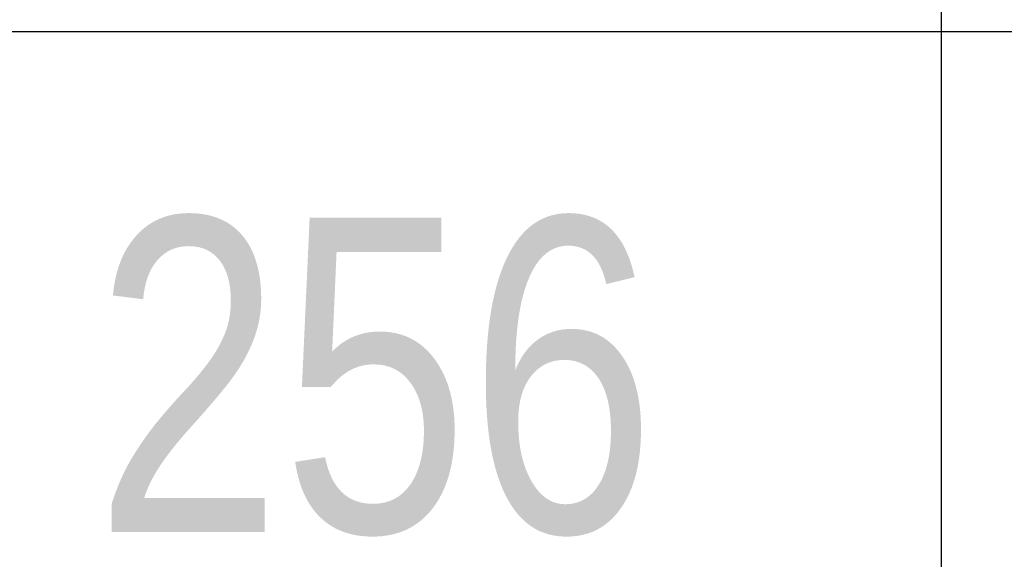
# Model space of a CAD drawing. Header units: inches. Extents: x -1 to 3961, y -1 to 2730.
# Tile 14 of 159: x 164 to 239, y 731 to 772. Entities that reach past the tile are written whole.
import ezdxf

# ---------------------------------------------------------------- set-up
doc = ezdxf.new("R2010")
doc.units = ezdxf.units.IN
doc.header["$LTSCALE"] = 20
doc.header["$MEASUREMENT"] = 0
doc.styles.add('ROMANS', font='ROMANS', dxfattribs={"width": 0.8})

# ---------------------------------------------------------------- blocks, each defined once
blk = doc.blocks.new('*T85')
at = {"color": 0, "linetype": 'ByBlock', "lineweight": -2, "transparency": 16777216}
for p, q in [((0, 0), (1174.768, 0)), ((0, 0), (0, -2013.182)), ((94.241, 0), (94.241, -2013.182)), ((179.741, 0), (179.741, -2013.182)), ((265.241, 0), (265.241, -2013.182)), ((350.741, 0), (350.741, -2013.182)), ((437.202, 0), (437.202, -2013.182)), ((521.741, 0), (521.741, -2013.182)), ((632.274, 0), (632.274, -2013.182)), ((716.813, 0), (716.813, -2013.182)), ((801.351, 0), (801.351, -2013.182)), ((885.89, 0), (885.89, -2013.182)), ((994.726, 0), (994.726, -2013.182)), ((1174.768, 0), (1174.768, -2013.182)), ((0, -80), (1174.768, -80)), ((0, -132.182), (1174.768, -132.182)), ((0, -184.568), (1174.768, -184.568)), ((0, -236.818), (1174.768, -236.818)), ((0, -289.068), (1174.768, -289.068)), ((0, -341.318), (1174.768, -341.318)), ((0, -393.5), (1174.768, -393.5)), ((0, -445.75), (1174.768, -445.75)), ((0, -498), (1174.768, -498)), ((0, -550.25), (1174.768, -550.25)), ((0, -602.5), (1174.768, -602.5)), ((0, -654.75), (1174.768, -654.75)), ((0, -706.932), (1174.768, -706.932)), ((0, -759.182), (1174.768, -759.182)), ((0, -811.432), (1174.768, -811.432)), ((0, -863.682), (1174.768, -863.682)), ((0, -915.932), (1174.768, -915.932)), ((0, -968.182), (1174.768, -968.182)), ((0, -1020.432), (1174.768, -1020.432)), ((0, -1072.682), (1174.768, -1072.682)), ((0, -1124.932), (1174.768, -1124.932)), ((0, -1177.182), (1174.768, -1177.182)), ((0, -1229.432), (1174.768, -1229.432)), ((0, -1281.682), (1174.768, -1281.682)), ((0, -1333.932), (1174.768, -1333.932)), ((0, -1386.182), (1174.768, -1386.182)), ((0, -1438.432), (1174.768, -1438.432)), ((0, -1490.682), (1174.768, -1490.682)), ((0, -1542.932), (1174.768, -1542.932)), ((0, -1595.182), (1174.768, -1595.182)), ((0, -1647.432), (1174.768, -1647.432)), ((0, -1699.682), (1174.768, -1699.682)), ((0, -1751.932), (1174.768, -1751.932)), ((0, -1804.182), (1174.768, -1804.182)), ((0, -1856.432), (1174.768, -1856.432)), ((0, -1908.682), (1174.768, -1908.682)), ((0, -1960.932), (1174.768, -1960.932)), ((0, -2013.182), (1174.768, -2013.182))]:
    blk.add_line(p, q, dxfattribs=at)
at = {"color": 0, "transparency": 16777216, "char_height": 23.7481, "attachment_point": 5, "style": 'ROMANS'}
for s, insert, width in [('{\\fRoman|b0|i0|c0|p0;\\C6;Weight Kg}', (1084.747, -40), 159.52338), ('{\\fRoman|b0|i0|c0|p0;\\C6;Item }', (47.12, -40), 73.72246), ('{\\fRoman|b0|i0|c0|p0;\\C6;X}', (136.991, -40), 64.98164), ('{\\fRoman|b0|i0|c0|p0;\\C6;Y}', (222.491, -40), 64.98164), ('{\\fRoman|b0|i0|c0|p0;\\C6;X1}', (307.991, -40), 64.98164), ('{\\fRoman|b0|i0|c0|p0;\\C6;X2}', (393.972, -40), 65.94307), ('{\\fRoman|b0|i0|c0|p0;\\C6;X3}', (479.472, -40), 64.02021), ('{\\fRoman|b0|i0|c0|p0;\\C6;X4}', (577.007, -40), 90.01487), ('{\\fRoman|b0|i0|c0|p0;\\C6;Y1}', (674.543, -40), 64.02021), ('{\\fRoman|b0|i0|c0|p0;\\C6;Y2}', (759.082, -40), 64.02021), ('{\\fRoman|b0|i0|c0|p0;\\C6;Y3}', (843.62, -40), 64.02021), ('{\\fRoman|b0|i0|c0|p0;\\C6;Y4}', (940.308, -40), 88.31838), ('{\\fRoman|b0|i0|c0|p0;\\C6;1', (47.12, -106.091), 73.72246), ('{\\fRoman|b0|i0|c0|p0;\\C6;256', (136.991, -106.091), 64.98164), ('{\\fRoman|b0|i0|c0|p0;\\C6;256', (222.491, -106.091), 64.98164), ('{\\fRoman|b0|i0|c0|p0;\\C6;0', (307.991, -106.091), 64.98164), ('{\\fRoman|b0|i0|c0|p0;\\C6;107', (393.972, -106.091), 65.94307), ('{\\fRoman|b0|i0|c0|p0;\\C6;276}', (479.472, -106.091), 64.02021), ('{\\fRoman|b0|i0|c0|p0;\\C6;21.2', (577.007, -106.091), 90.01487), ('{\\fRoman|b0|i0|c0|p0;\\C6;0', (674.543, -106.091), 64.02021), ('{\\fRoman|b0|i0|c0|p0;\\C6;107', (759.082, -106.091), 64.02021), ('{\\fRoman|b0|i0|c0|p0;\\C6;269}', (843.62, -106.091), 64.02021), ('{\\fRoman|b0|i0|c0|p0;\\C6;21.2', (940.308, -106.091), 88.31838), ('{\\fRoman|b0|i0|c0|p0;\\C6;14.9', (1084.747, -106.091), 159.52338), ('{\\fRoman|b0|i0|c0|p0;\\C6;2', (47.12, -158.375), 73.72246), ('{\\fRoman|b0|i0|c0|p0;\\C6;307}', (136.991, -158.375), 64.98164), ('{\\fRoman|b0|i0|c0|p0;\\C6;21.2', (577.007, -158.375), 90.01487), ('{\\fRoman|b0|i0|c0|p0;\\C6;50}', (674.543, -158.375), 64.02021), ('{\\fRoman|b0|i0|c0|p0;\\C6;157}', (759.082, -158.375), 64.02021), ('{\\fRoman|b0|i0|c0|p0;\\C6;319}', (843.62, -158.375), 64.02021), ('{\\fRoman|b0|i0|c0|p0;\\C6;21.2', (940.308, -158.375), 88.31838), ('{\\fRoman|b0|i0|c0|p0;\\C6;16.1', (1084.747, -158.375), 159.52338), ('{\\fRoman|b0|i0|c0|p0;\\C6;3', (47.12, -210.693), 73.72246), ('{\\fRoman|b0|i0|c0|p0;\\C6;357}', (136.991, -210.693), 64.98164), ('{\\fRoman|b0|i0|c0|p0;\\C6;21.2', (577.007, -210.693), 90.01487), ('{\\fRoman|b0|i0|c0|p0;\\C6;100}', (674.543, -210.693), 64.02021), ('{\\fRoman|b0|i0|c0|p0;\\C6;207}', (759.082, -210.693), 64.02021), ('{\\fRoman|b0|i0|c0|p0;\\C6;369}', (843.62, -210.693), 64.02021), ('{\\fRoman|b0|i0|c0|p0;\\C6;21.2', (940.308, -210.693), 88.31838), ('{\\fRoman|b0|i0|c0|p0;\\C6;17.2', (1084.747, -210.693), 159.52338), ('{\\fRoman|b0|i0|c0|p0;\\C6;407}', (136.991, -262.943), 64.98164), ('{\\fRoman|b0|i0|c0|p0;\\C6;21.2', (577.007, -262.943), 90.01487), ('{\\fRoman|b0|i0|c0|p0;\\C6;150}', (674.543, -262.943), 64.02021), ('{\\fRoman|b0|i0|c0|p0;\\C6;257}', (759.082, -262.943), 64.02021), ('{\\fRoman|b0|i0|c0|p0;\\C6;419}', (843.62, -262.943), 64.02021), ('{\\fRoman|b0|i0|c0|p0;\\C6;21.2', (940.308, -262.943), 88.31838), ('{\\fRoman|b0|i0|c0|p0;\\C6;4', (47.12, -262.943), 73.72246), ('{\\fRoman|b0|i0|c0|p0;\\C6;18.4', (1084.747, -262.943), 159.52338), ('{\\fRoman|b0|i0|c0|p0;\\C6;5', (47.12, -315.193), 73.72246), ('{\\fRoman|b0|i0|c0|p0;\\C6;457}', (136.991, -315.193), 64.98164), ('{\\fRoman|b0|i0|c0|p0;\\C6;21.2', (577.007, -315.193), 90.01487), ('{\\fRoman|b0|i0|c0|p0;\\C6;200}', (674.543, -315.193), 64.02021), ('{\\fRoman|b0|i0|c0|p0;\\C6;307}', (759.082, -315.193), 64.02021), ('{\\fRoman|b0|i0|c0|p0;\\C6;469}', (843.62, -315.193), 64.02021), ('{\\fRoman|b0|i0|c0|p0;\\C6;21.2', (940.308, -315.193), 88.31838), ('{\\fRoman|b0|i0|c0|p0;\\C6;19.6', (1084.747, -315.193), 159.52338), ('{\\fRoman|b0|i0|c0|p0;\\C6;6', (47.12, -367.409), 73.72246), ('{\\fRoman|b0|i0|c0|p0;\\C6;507}', (136.991, -367.409), 64.98164), ('{\\fRoman|b0|i0|c0|p0;\\C6;21.2', (577.007, -367.409), 90.01487), ('{\\fRoman|b0|i0|c0|p0;\\C6;250}', (674.543, -367.409), 64.02021), ('{\\fRoman|b0|i0|c0|p0;\\C6;357', (759.082, -367.409), 64.02021), ('{\\fRoman|b0|i0|c0|p0;\\C6;519}', (843.62, -367.409), 64.02021), ('{\\fRoman|b0|i0|c0|p0;\\C6;21.2', (940.308, -367.409), 88.31838), ('{\\fRoman|b0|i0|c0|p0;\\C6;20.8', (1084.747, -367.409), 159.52338), ('{\\fRoman|b0|i0|c0|p0;\\C6;X2}', (393.972, -419.625), 65.94307), ('{\\fRoman|b0|i0|c0|p0;\\C6;X3}', (479.472, -419.625), 64.02021), ('{\\fRoman|b0|i0|c0|p0;\\C6;Y2}', (759.082, -419.625), 64.02021), ('{\\fRoman|b0|i0|c0|p0;\\C6;Y3}', (843.62, -419.625), 64.02021), ('{\\fRoman|b0|i0|c0|p0;\\C6;Item }', (47.12, -419.625), 73.72246), ('{\\fRoman|b0|i0|c0|p0;\\C6;X}', (136.991, -419.625), 64.98164), ('{\\fRoman|b0|i0|c0|p0;\\C6;Y}', (222.491, -419.625), 64.98164), ('{\\fRoman|b0|i0|c0|p0;\\C6;X1}', (307.991, -419.625), 64.98164), ('{\\fRoman|b0|i0|c0|p0;\\C6;X4}', (577.007, -419.625), 90.01487), ('{\\fRoman|b0|i0|c0|p0;\\C6;Y1}', (674.543, -419.625), 64.02021), ('{\\fRoman|b0|i0|c0|p0;\\C6;Y4}', (940.308, -419.625), 88.31838), ('{\\fRoman|b0|i0|c0|p0;\\C6;256', (136.991, -471.875), 64.98164), ('{\\fRoman|b0|i0|c0|p0;\\C6;256', (222.491, -471.875), 64.98164), ('{\\fRoman|b0|i0|c0|p0;\\C6;0', (307.991, -471.875), 64.98164), ('{\\fRoman|b0|i0|c0|p0;\\C6;107', (393.972, -471.875), 65.94307), ('{\\fRoman|b0|i0|c0|p0;\\C6;324}', (479.472, -471.875), 64.02021), ('{\\fRoman|b0|i0|c0|p0;\\C6;-21.2', (577.007, -471.875), 90.01487), ('{\\fRoman|b0|i0|c0|p0;\\C6;0', (674.543, -471.875), 64.02021), ('{\\fRoman|b0|i0|c0|p0;\\C6;107', (759.082, -471.875), 64.02021), ('{\\fRoman|b0|i0|c0|p0;\\C6;317}', (843.62, -471.875), 64.02021), ('{\\fRoman|b0|i0|c0|p0;\\C6;-21.2', (940.308, -471.875), 88.31838), ('{\\fRoman|b0|i0|c0|p0;\\C6;7', (47.12, -471.875), 73.72246), ('{\\fRoman|b0|i0|c0|p0;\\C6;15.4', (1084.747, -471.875), 159.52338), ('{\\fRoman|b0|i0|c0|p0;\\C6;8', (47.12, -524.125), 73.72246), ('{\\fRoman|b0|i0|c0|p0;\\C6;306}', (136.991, -524.125), 64.98164), ('{\\fRoman|b0|i0|c0|p0;\\C6;306}', (222.491, -524.125), 64.98164), ('{\\fRoman|b0|i0|c0|p0;\\C6;50}', (307.991, -524.125), 64.98164), ('{\\fRoman|b0|i0|c0|p0;\\C6;157}', (393.972, -524.125), 65.94307), ('{\\fRoman|b0|i0|c0|p0;\\C6;374}', (479.472, -524.125), 64.02021), ('{\\fRoman|b0|i0|c0|p0;\\C6;-21.2', (577.007, -524.125), 90.01487), ('{\\fRoman|b0|i0|c0|p0;\\C6;50}', (674.543, -524.125), 64.02021), ('{\\fRoman|b0|i0|c0|p0;\\C6;157}', (759.082, -524.125), 64.02021), ('{\\fRoman|b0|i0|c0|p0;\\C6;367}', (843.62, -524.125), 64.02021), ('{\\fRoman|b0|i0|c0|p0;\\C6;-21.2', (940.308, -524.125), 88.31838), ('{\\fRoman|b0|i0|c0|p0;\\C6;16.6', (1084.747, -524.125), 159.52338), ('{\\fRoman|b0|i0|c0|p0;\\C6;9', (47.12, -576.375), 73.72246), ('{\\fRoman|b0|i0|c0|p0;\\C6;356}', (136.991, -576.375), 64.98164), ('{\\fRoman|b0|i0|c0|p0;\\C6;356}', (222.491, -576.375), 64.98164), ('{\\fRoman|b0|i0|c0|p0;\\C6;100}', (307.991, -576.375), 64.98164), ('{\\fRoman|b0|i0|c0|p0;\\C6;207}', (393.972, -576.375), 65.94307), ('{\\fRoman|b0|i0|c0|p0;\\C6;424}', (479.472, -576.375), 64.02021), ('{\\fRoman|b0|i0|c0|p0;\\C6;-21.2', (577.007, -576.375), 90.01487), ('{\\fRoman|b0|i0|c0|p0;\\C6;100}', (674.543, -576.375), 64.02021), ('{\\fRoman|b0|i0|c0|p0;\\C6;207}', (759.082, -576.375), 64.02021), ('{\\fRoman|b0|i0|c0|p0;\\C6;417}', (843.62, -576.375), 64.02021), ('{\\fRoman|b0|i0|c0|p0;\\C6;-21.2', (940.308, -576.375), 88.31838), ('{\\fRoman|b0|i0|c0|p0;\\C6;17.8', (1084.747, -576.375), 159.52338), ('{\\fRoman|b0|i0|c0|p0;\\C6;10', (47.12, -628.625), 73.72246), ('{\\fRoman|b0|i0|c0|p0;\\C6;406}', (136.991, -628.625), 64.98164), ('{\\fRoman|b0|i0|c0|p0;\\C6;406}', (222.491, -628.625), 64.98164), ('{\\fRoman|b0|i0|c0|p0;\\C6;150}', (307.991, -628.625), 64.98164), ('{\\fRoman|b0|i0|c0|p0;\\C6;257}', (393.972, -628.625), 65.94307), ('{\\fRoman|b0|i0|c0|p0;\\C6;-21.2', (577.007, -628.625), 90.01487), ('{\\fRoman|b0|i0|c0|p0;\\C6;150}', (674.543, -628.625), 64.02021), ('{\\fRoman|b0|i0|c0|p0;\\C6;257}', (759.082, -628.625), 64.02021), ('{\\fRoman|b0|i0|c0|p0;\\C6;467}', (843.62, -628.625), 64.02021), ('{\\fRoman|b0|i0|c0|p0;\\C6;-21.2', (940.308, -628.625), 88.31838), ('{\\fRoman|b0|i0|c0|p0;\\C6;19.0', (1084.747, -628.625), 159.52338), ('{\\fRoman|b0|i0|c0|p0;\\C6;474}', (479.472, -628.625), 64.02021), ('{\\fRoman|b0|i0|c0|p0;\\C6;456}', (136.991, -680.841), 64.98164), ('{\\fRoman|b0|i0|c0|p0;\\C6;456}', (222.491, -680.841), 64.98164), ('{\\fRoman|b0|i0|c0|p0;\\C6;200}', (307.991, -680.841), 64.98164), ('{\\fRoman|b0|i0|c0|p0;\\C6;307}', (393.972, -680.841), 65.94307), ('{\\fRoman|b0|i0|c0|p0;\\C6;524}', (479.472, -680.841), 64.02021), ('{\\fRoman|b0|i0|c0|p0;\\C6;-21.2', (577.007, -680.841), 90.01487), ('{\\fRoman|b0|i0|c0|p0;\\C6;200}', (674.543, -680.841), 64.02021), ('{\\fRoman|b0|i0|c0|p0;\\C6;307}', (759.082, -680.841), 64.02021), ('{\\fRoman|b0|i0|c0|p0;\\C6;-21.2', (940.308, -680.841), 88.31838), ('{\\fRoman|b0|i0|c0|p0;\\C6;20.2', (1084.747, -680.841), 159.52338), ('{\\fRoman|b0|i0|c0|p0;\\C6;11', (47.12, -680.841), 73.72246), ('{\\fRoman|b0|i0|c0|p0;\\C6;517}', (843.62, -680.841), 64.02021), ('{\\fRoman|b0|i0|c0|p0;\\C6;12', (47.12, -733.057), 73.72246), ('{\\fRoman|b0|i0|c0|p0;\\C6;506}', (136.991, -733.057), 64.98164), ('{\\fRoman|b0|i0|c0|p0;\\C6;506}', (222.491, -733.057), 64.98164), ('{\\fRoman|b0|i0|c0|p0;\\C6;250}', (307.991, -733.057), 64.98164), ('{\\fRoman|b0|i0|c0|p0;\\C6;357}', (393.972, -733.057), 65.94307), ('{\\fRoman|b0|i0|c0|p0;\\C6;-21.2', (577.007, -733.057), 90.01487), ('{\\fRoman|b0|i0|c0|p0;\\C6;250}', (674.543, -733.057), 64.02021), ('{\\fRoman|b0|i0|c0|p0;\\C6;357}', (759.082, -733.057), 64.02021), ('{\\fRoman|b0|i0|c0|p0;\\C6;567}', (843.62, -733.057), 64.02021), ('{\\fRoman|b0|i0|c0|p0;\\C6;-21.2', (940.308, -733.057), 88.31838), ('{\\fRoman|b0|i0|c0|p0;\\C6;21.3', (1084.747, -733.057), 159.52338), ('{\\fRoman|b0|i0|c0|p0;\\C6;574}', (479.472, -733.057), 64.02021), ('{\\fRoman|b0|i0|c0|p0;\\C6;Item }', (47.12, -785.307), 73.72246), ('{\\fRoman|b0|i0|c0|p0;\\C6;X}', (136.991, -785.307), 64.98164), ('{\\fRoman|b0|i0|c0|p0;\\C6;Y}', (222.491, -785.307), 64.98164), ('{\\fRoman|b0|i0|c0|p0;\\C6;X1}', (307.991, -785.307), 64.98164), ('{\\fRoman|b0|i0|c0|p0;\\C6;X2}', (393.972, -785.307), 65.94307), ('{\\fRoman|b0|i0|c0|p0;\\C6;X3}', (479.472, -785.307), 64.02021), ('{\\fRoman|b0|i0|c0|p0;\\C6;X4}', (577.007, -785.307), 90.01487), ('{\\fRoman|b0|i0|c0|p0;\\C6;Y1}', (674.543, -785.307), 64.02021), ('{\\fRoman|b0|i0|c0|p0;\\C6;Y2}', (759.082, -785.307), 64.02021), ('{\\fRoman|b0|i0|c0|p0;\\C6;Y3}', (843.62, -785.307), 64.02021), ('{\\fRoman|b0|i0|c0|p0;\\C6;Y4}', (940.308, -785.307), 88.31838), ('{\\fRoman|b0|i0|c0|p0;\\C6;13', (47.12, -837.557), 73.72246), ('{\\fRoman|b0|i0|c0|p0;\\C6;306', (136.991, -837.557), 64.98164), ('{\\fRoman|b0|i0|c0|p0;\\C6;256', (222.491, -837.557), 64.98164), ('{\\fRoman|b0|i0|c0|p0;\\C6;50', (307.991, -837.557), 64.98164), ('{\\fRoman|b0|i0|c0|p0;\\C6;157', (393.972, -837.557), 65.94307), ('{\\fRoman|b0|i0|c0|p0;\\C6;326}', (479.472, -837.557), 64.02021), ('{\\fRoman|b0|i0|c0|p0;\\C6;21.2', (577.007, -837.557), 90.01487), ('{\\fRoman|b0|i0|c0|p0;\\C6;0', (674.543, -837.557), 64.02021), ('{\\fRoman|b0|i0|c0|p0;\\C6;107', (759.082, -837.557), 64.02021), ('{\\fRoman|b0|i0|c0|p0;\\C6;269}', (843.62, -837.557), 64.02021), ('{\\fRoman|b0|i0|c0|p0;\\C6;21.2', (940.308, -837.557), 88.31838), ('{\\fRoman|b0|i0|c0|p0;\\C6;15.5', (1084.747, -837.557), 159.52338), ('{\\fRoman|b0|i0|c0|p0;\\C6;356}', (136.991, -889.807), 64.98164), ('{\\fRoman|b0|i0|c0|p0;\\C6;256', (222.491, -889.807), 64.98164), ('{\\fRoman|b0|i0|c0|p0;\\C6;100}', (307.991, -889.807), 64.98164), ('{\\fRoman|b0|i0|c0|p0;\\C6;207}', (393.972, -889.807), 65.94307), ('{\\fRoman|b0|i0|c0|p0;\\C6;376}', (479.472, -889.807), 64.02021), ('{\\fRoman|b0|i0|c0|p0;\\C6;21.2', (577.007, -889.807), 90.01487), ('{\\fRoman|b0|i0|c0|p0;\\C6;0', (674.543, -889.807), 64.02021), ('{\\fRoman|b0|i0|c0|p0;\\C6;107', (759.082, -889.807), 64.02021), ('{\\fRoman|b0|i0|c0|p0;\\C6;269}', (843.62, -889.807), 64.02021), ('{\\fRoman|b0|i0|c0|p0;\\C6;21.2', (940.308, -889.807), 88.31838), ('{\\fRoman|b0|i0|c0|p0;\\C6;16.1', (1084.747, -889.807), 159.52338), ('{\\fRoman|b0|i0|c0|p0;\\C6;14', (47.12, -889.807), 73.72246), ('{\\fRoman|b0|i0|c0|p0;\\C6;406}', (136.991, -942.057), 64.98164), ('{\\fRoman|b0|i0|c0|p0;\\C6;256', (222.491, -942.057), 64.98164), ('{\\fRoman|b0|i0|c0|p0;\\C6;150}', (307.991, -942.057), 64.98164), ('{\\fRoman|b0|i0|c0|p0;\\C6;257}', (393.972, -942.057), 65.94307), ('{\\fRoman|b0|i0|c0|p0;\\C6;426}', (479.472, -942.057), 64.02021), ('{\\fRoman|b0|i0|c0|p0;\\C6;21.2', (577.007, -942.057), 90.01487), ('{\\fRoman|b0|i0|c0|p0;\\C6;0', (674.543, -942.057), 64.02021), ('{\\fRoman|b0|i0|c0|p0;\\C6;107', (759.082, -942.057), 64.02021), ('{\\fRoman|b0|i0|c0|p0;\\C6;269}', (843.62, -942.057), 64.02021), ('{\\fRoman|b0|i0|c0|p0;\\C6;21.2', (940.308, -942.057), 88.31838), ('{\\fRoman|b0|i0|c0|p0;\\C6;16.6', (1084.747, -942.057), 159.52338), ('{\\fRoman|b0|i0|c0|p0;\\C6;15', (47.12, -942.057), 73.72246), ('{\\fRoman|b0|i0|c0|p0;\\C6;16', (47.12, -994.307), 73.72246), ('{\\fRoman|b0|i0|c0|p0;\\C6;456}', (136.991, -994.307), 64.98164), ('{\\fRoman|b0|i0|c0|p0;\\C6;256', (222.491, -994.307), 64.98164), ('{\\fRoman|b0|i0|c0|p0;\\C6;200}', (307.991, -994.307), 64.98164), ('{\\fRoman|b0|i0|c0|p0;\\C6;307}', (393.972, -994.307), 65.94307), ('{\\fRoman|b0|i0|c0|p0;\\C6;476}', (479.472, -994.307), 64.02021), ('{\\fRoman|b0|i0|c0|p0;\\C6;21.2', (577.007, -994.307), 90.01487), ('{\\fRoman|b0|i0|c0|p0;\\C6;0', (674.543, -994.307), 64.02021), ('{\\fRoman|b0|i0|c0|p0;\\C6;107', (759.082, -994.307), 64.02021), ('{\\fRoman|b0|i0|c0|p0;\\C6;269}', (843.62, -994.307), 64.02021), ('{\\fRoman|b0|i0|c0|p0;\\C6;21.2', (940.308, -994.307), 88.31838), ('{\\fRoman|b0|i0|c0|p0;\\C6;17.2', (1084.747, -994.307), 159.52338), ('{\\fRoman|b0|i0|c0|p0;\\C6;17', (47.12, -1046.557), 73.72246), ('{\\fRoman|b0|i0|c0|p0;\\C6;506}', (136.991, -1046.557), 64.98164), ('{\\fRoman|b0|i0|c0|p0;\\C6;256', (222.491, -1046.557), 64.98164), ('{\\fRoman|b0|i0|c0|p0;\\C6;250}', (307.991, -1046.557), 64.98164), ('{\\fRoman|b0|i0|c0|p0;\\C6;357}', (393.972, -1046.557), 65.94307), ('{\\fRoman|b0|i0|c0|p0;\\C6;526}', (479.472, -1046.557), 64.02021), ('{\\fRoman|b0|i0|c0|p0;\\C6;21.2', (577.007, -1046.557), 90.01487), ('{\\fRoman|b0|i0|c0|p0;\\C6;0', (674.543, -1046.557), 64.02021), ('{\\fRoman|b0|i0|c0|p0;\\C6;107', (759.082, -1046.557), 64.02021), ('{\\fRoman|b0|i0|c0|p0;\\C6;269}', (843.62, -1046.557), 64.02021), ('{\\fRoman|b0|i0|c0|p0;\\C6;21.2', (940.308, -1046.557), 88.31838), ('{\\fRoman|b0|i0|c0|p0;\\C6;17.8', (1084.747, -1046.557), 159.52338), ('{\\fRoman|b0|i0|c0|p0;\\C6;X2}', (393.972, -1098.807), 65.94307), ('{\\fRoman|b0|i0|c0|p0;\\C6;X3}', (479.472, -1098.807), 64.02021), ('{\\fRoman|b0|i0|c0|p0;\\C6;Y2}', (759.082, -1098.807), 64.02021), ('{\\fRoman|b0|i0|c0|p0;\\C6;Y3}', (843.62, -1098.807), 64.02021), ('{\\fRoman|b0|i0|c0|p0;\\C6;Item }', (47.12, -1098.807), 73.72246), ('{\\fRoman|b0|i0|c0|p0;\\C6;X}', (136.991, -1098.807), 64.98164), ('{\\fRoman|b0|i0|c0|p0;\\C6;Y}', (222.491, -1098.807), 64.98164), ('{\\fRoman|b0|i0|c0|p0;\\C6;X1}', (307.991, -1098.807), 64.98164), ('{\\fRoman|b0|i0|c0|p0;\\C6;X4}', (577.007, -1098.807), 90.01487), ('{\\fRoman|b0|i0|c0|p0;\\C6;Y1}', (674.543, -1098.807), 64.02021), ('{\\fRoman|b0|i0|c0|p0;\\C6;Y4}', (940.308, -1098.807), 88.31838), ('{\\fRoman|b0|i0|c0|p0;\\C6;18', (47.12, -1151.057), 73.72246), ('{\\fRoman|b0|i0|c0|p0;\\C6;306', (136.991, -1151.057), 64.98164), ('{\\fRoman|b0|i0|c0|p0;\\C6;256', (222.491, -1151.057), 64.98164), ('{\\fRoman|b0|i0|c0|p0;\\C6;50', (307.991, -1151.057), 64.98164), ('{\\fRoman|b0|i0|c0|p0;\\C6;374}', (479.472, -1151.057), 64.02021), ('{\\fRoman|b0|i0|c0|p0;\\C6;-21.2', (577.007, -1151.057), 90.01487), ('{\\fRoman|b0|i0|c0|p0;\\C6;0', (674.543, -1151.057), 64.02021), ('{\\fRoman|b0|i0|c0|p0;\\C6;107', (759.082, -1151.057), 64.02021), ('{\\fRoman|b0|i0|c0|p0;\\C6;317}', (843.62, -1151.057), 64.02021), ('{\\fRoman|b0|i0|c0|p0;\\C6;-21.2', (940.308, -1151.057), 88.31838), ('{\\fRoman|b0|i0|c0|p0;\\C6;16.0', (1084.747, -1151.057), 159.52338), ('{\\fRoman|b0|i0|c0|p0;\\C6;157', (393.972, -1151.057), 65.94307), ('{\\fRoman|b0|i0|c0|p0;\\C6;19', (47.12, -1203.307), 73.72246), ('{\\fRoman|b0|i0|c0|p0;\\C6;356}', (136.991, -1203.307), 64.98164), ('{\\fRoman|b0|i0|c0|p0;\\C6;256', (222.491, -1203.307), 64.98164), ('{\\fRoman|b0|i0|c0|p0;\\C6;100}', (307.991, -1203.307), 64.98164), ('{\\fRoman|b0|i0|c0|p0;\\C6;207}', (393.972, -1203.307), 65.94307), ('{\\fRoman|b0|i0|c0|p0;\\C6;424}', (479.472, -1203.307), 64.02021), ('{\\fRoman|b0|i0|c0|p0;\\C6;-21.2', (577.007, -1203.307), 90.01487), ('{\\fRoman|b0|i0|c0|p0;\\C6;0', (674.543, -1203.307), 64.02021), ('{\\fRoman|b0|i0|c0|p0;\\C6;107', (759.082, -1203.307), 64.02021), ('{\\fRoman|b0|i0|c0|p0;\\C6;317}', (843.62, -1203.307), 64.02021), ('{\\fRoman|b0|i0|c0|p0;\\C6;-21.2', (940.308, -1203.307), 88.31838), ('{\\fRoman|b0|i0|c0|p0;\\C6;16.6', (1084.747, -1203.307), 159.52338), ('{\\fRoman|b0|i0|c0|p0;\\C6;20', (47.12, -1255.557), 73.72246), ('{\\fRoman|b0|i0|c0|p0;\\C6;406}', (136.991, -1255.557), 64.98164), ('{\\fRoman|b0|i0|c0|p0;\\C6;256', (222.491, -1255.557), 64.98164), ('{\\fRoman|b0|i0|c0|p0;\\C6;150}', (307.991, -1255.557), 64.98164), ('{\\fRoman|b0|i0|c0|p0;\\C6;257}', (393.972, -1255.557), 65.94307), ('{\\fRoman|b0|i0|c0|p0;\\C6;474}', (479.472, -1255.557), 64.02021), ('{\\fRoman|b0|i0|c0|p0;\\C6;-21.2', (577.007, -1255.557), 90.01487), ('{\\fRoman|b0|i0|c0|p0;\\C6;0', (674.543, -1255.557), 64.02021), ('{\\fRoman|b0|i0|c0|p0;\\C6;107', (759.082, -1255.557), 64.02021), ('{\\fRoman|b0|i0|c0|p0;\\C6;317}', (843.62, -1255.557), 64.02021), ('{\\fRoman|b0|i0|c0|p0;\\C6;-21.2', (940.308, -1255.557), 88.31838), ('{\\fRoman|b0|i0|c0|p0;\\C6;17.2', (1084.747, -1255.557), 159.52338), ('{\\fRoman|b0|i0|c0|p0;\\C6;21', (47.12, -1307.807), 73.72246), ('{\\fRoman|b0|i0|c0|p0;\\C6;456}', (136.991, -1307.807), 64.98164), ('{\\fRoman|b0|i0|c0|p0;\\C6;256', (222.491, -1307.807), 64.98164), ('{\\fRoman|b0|i0|c0|p0;\\C6;200}', (307.991, -1307.807), 64.98164), ('{\\fRoman|b0|i0|c0|p0;\\C6;307}', (393.972, -1307.807), 65.94307), ('{\\fRoman|b0|i0|c0|p0;\\C6;524}', (479.472, -1307.807), 64.02021), ('{\\fRoman|b0|i0|c0|p0;\\C6;-21.2', (577.007, -1307.807), 90.01487), ('{\\fRoman|b0|i0|c0|p0;\\C6;0', (674.543, -1307.807), 64.02021), ('{\\fRoman|b0|i0|c0|p0;\\C6;107', (759.082, -1307.807), 64.02021), ('{\\fRoman|b0|i0|c0|p0;\\C6;317}', (843.62, -1307.807), 64.02021), ('{\\fRoman|b0|i0|c0|p0;\\C6;-21.2', (940.308, -1307.807), 88.31838), ('{\\fRoman|b0|i0|c0|p0;\\C6;17.8', (1084.747, -1307.807), 159.52338), ('{\\fRoman|b0|i0|c0|p0;\\C6;22', (47.12, -1360.057), 73.72246), ('{\\fRoman|b0|i0|c0|p0;\\C6;506}', (136.991, -1360.057), 64.98164), ('{\\fRoman|b0|i0|c0|p0;\\C6;256', (222.491, -1360.057), 64.98164), ('{\\fRoman|b0|i0|c0|p0;\\C6;250}', (307.991, -1360.057), 64.98164), ('{\\fRoman|b0|i0|c0|p0;\\C6;357}', (393.972, -1360.057), 65.94307), ('{\\fRoman|b0|i0|c0|p0;\\C6;-21.2', (577.007, -1360.057), 90.01487), ('{\\fRoman|b0|i0|c0|p0;\\C6;0', (674.543, -1360.057), 64.02021), ('{\\fRoman|b0|i0|c0|p0;\\C6;107', (759.082, -1360.057), 64.02021), ('{\\fRoman|b0|i0|c0|p0;\\C6;317}', (843.62, -1360.057), 64.02021), ('{\\fRoman|b0|i0|c0|p0;\\C6;-21.2', (940.308, -1360.057), 88.31838), ('{\\fRoman|b0|i0|c0|p0;\\C6;18.4', (1084.747, -1360.057), 159.52338), ('{\\fRoman|b0|i0|c0|p0;\\C6;574}', (479.472, -1360.057), 64.02021), ('{\\fRoman|b0|i0|c0|p0;\\C6;Item }', (47.12, -1412.307), 73.72246), ('{\\fRoman|b0|i0|c0|p0;\\C6;X}', (136.991, -1412.307), 64.98164), ('{\\fRoman|b0|i0|c0|p0;\\C6;Y}', (222.491, -1412.307), 64.98164), ('{\\fRoman|b0|i0|c0|p0;\\C6;X1}', (307.991, -1412.307), 64.98164), ('{\\fRoman|b0|i0|c0|p0;\\C6;X2}', (393.972, -1412.307), 65.94307), ('{\\fRoman|b0|i0|c0|p0;\\C6;X3}', (479.472, -1412.307), 64.02021), ('{\\fRoman|b0|i0|c0|p0;\\C6;X4}', (577.007, -1412.307), 90.01487), ('{\\fRoman|b0|i0|c0|p0;\\C6;Y1}', (674.543, -1412.307), 64.02021), ('{\\fRoman|b0|i0|c0|p0;\\C6;Y2}', (759.082, -1412.307), 64.02021), ('{\\fRoman|b0|i0|c0|p0;\\C6;Y3}', (843.62, -1412.307), 64.02021), ('{\\fRoman|b0|i0|c0|p0;\\C6;Y4}', (940.308, -1412.307), 88.31838), ('{\\fRoman|b0|i0|c0|p0;\\C6;23', (47.12, -1464.557), 73.72246), ('{\\fRoman|b0|i0|c0|p0;\\C6;256', (136.991, -1464.557), 64.98164), ('{\\fRoman|b0|i0|c0|p0;\\C6;306', (222.491, -1464.557), 64.98164), ('{\\fRoman|b0|i0|c0|p0;\\C6;0', (307.991, -1464.557), 64.98164), ('{\\fRoman|b0|i0|c0|p0;\\C6;107', (393.972, -1464.557), 65.94307), ('{\\fRoman|b0|i0|c0|p0;\\C6;276}', (479.472, -1464.557), 64.02021), ('{\\fRoman|b0|i0|c0|p0;\\C6;21.2', (577.007, -1464.557), 90.01487), ('{\\fRoman|b0|i0|c0|p0;\\C6;50', (674.543, -1464.557), 64.02021), ('{\\fRoman|b0|i0|c0|p0;\\C6;157', (759.082, -1464.557), 64.02021), ('{\\fRoman|b0|i0|c0|p0;\\C6;319}', (843.62, -1464.557), 64.02021), ('{\\fRoman|b0|i0|c0|p0;\\C6;21.2', (940.308, -1464.557), 88.31838), ('{\\fRoman|b0|i0|c0|p0;\\C6;15.5', (1084.747, -1464.557), 159.52338), ('{\\fRoman|b0|i0|c0|p0;\\C6;24', (47.12, -1516.807), 73.72246), ('{\\fRoman|b0|i0|c0|p0;\\C6;256', (136.991, -1516.807), 64.98164), ('{\\fRoman|b0|i0|c0|p0;\\C6;356}', (222.491, -1516.807), 64.98164), ('{\\fRoman|b0|i0|c0|p0;\\C6;0', (307.991, -1516.807), 64.98164), ('{\\fRoman|b0|i0|c0|p0;\\C6;107', (393.972, -1516.807), 65.94307), ('{\\fRoman|b0|i0|c0|p0;\\C6;276}', (479.472, -1516.807), 64.02021), ('{\\fRoman|b0|i0|c0|p0;\\C6;21.2', (577.007, -1516.807), 90.01487), ('{\\fRoman|b0|i0|c0|p0;\\C6;100}', (674.543, -1516.807), 64.02021), ('{\\fRoman|b0|i0|c0|p0;\\C6;207}', (759.082, -1516.807), 64.02021), ('{\\fRoman|b0|i0|c0|p0;\\C6;369}', (843.62, -1516.807), 64.02021), ('{\\fRoman|b0|i0|c0|p0;\\C6;21.2', (940.308, -1516.807), 88.31838), ('{\\fRoman|b0|i0|c0|p0;\\C6;16.1', (1084.747, -1516.807), 159.52338), ('{\\fRoman|b0|i0|c0|p0;\\C6;25', (47.12, -1569.057), 73.72246), ('{\\fRoman|b0|i0|c0|p0;\\C6;256', (136.991, -1569.057), 64.98164), ('{\\fRoman|b0|i0|c0|p0;\\C6;406}', (222.491, -1569.057), 64.98164), ('{\\fRoman|b0|i0|c0|p0;\\C6;0', (307.991, -1569.057), 64.98164), ('{\\fRoman|b0|i0|c0|p0;\\C6;107', (393.972, -1569.057), 65.94307), ('{\\fRoman|b0|i0|c0|p0;\\C6;276}', (479.472, -1569.057), 64.02021), ('{\\fRoman|b0|i0|c0|p0;\\C6;21.2', (577.007, -1569.057), 90.01487), ('{\\fRoman|b0|i0|c0|p0;\\C6;150}', (674.543, -1569.057), 64.02021), ('{\\fRoman|b0|i0|c0|p0;\\C6;257}', (759.082, -1569.057), 64.02021), ('{\\fRoman|b0|i0|c0|p0;\\C6;419}', (843.62, -1569.057), 64.02021), ('{\\fRoman|b0|i0|c0|p0;\\C6;21.2', (940.308, -1569.057), 88.31838), ('{\\fRoman|b0|i0|c0|p0;\\C6;16.6', (1084.747, -1569.057), 159.52338), ('{\\fRoman|b0|i0|c0|p0;\\C6;26', (47.12, -1621.307), 73.72246), ('{\\fRoman|b0|i0|c0|p0;\\C6;256', (136.991, -1621.307), 64.98164), ('{\\fRoman|b0|i0|c0|p0;\\C6;456}', (222.491, -1621.307), 64.98164), ('{\\fRoman|b0|i0|c0|p0;\\C6;0', (307.991, -1621.307), 64.98164), ('{\\fRoman|b0|i0|c0|p0;\\C6;107', (393.972, -1621.307), 65.94307), ('{\\fRoman|b0|i0|c0|p0;\\C6;276}', (479.472, -1621.307), 64.02021), ('{\\fRoman|b0|i0|c0|p0;\\C6;21.2', (577.007, -1621.307), 90.01487), ('{\\fRoman|b0|i0|c0|p0;\\C6;200}', (674.543, -1621.307), 64.02021), ('{\\fRoman|b0|i0|c0|p0;\\C6;307}', (759.082, -1621.307), 64.02021), ('{\\fRoman|b0|i0|c0|p0;\\C6;469}', (843.62, -1621.307), 64.02021), ('{\\fRoman|b0|i0|c0|p0;\\C6;21.2', (940.308, -1621.307), 88.31838), ('{\\fRoman|b0|i0|c0|p0;\\C6;17.2', (1084.747, -1621.307), 159.52338), ('{\\fRoman|b0|i0|c0|p0;\\C6;27', (47.12, -1673.557), 73.72246), ('{\\fRoman|b0|i0|c0|p0;\\C6;256', (136.991, -1673.557), 64.98164), ('{\\fRoman|b0|i0|c0|p0;\\C6;506}', (222.491, -1673.557), 64.98164), ('{\\fRoman|b0|i0|c0|p0;\\C6;0', (307.991, -1673.557), 64.98164), ('{\\fRoman|b0|i0|c0|p0;\\C6;107', (393.972, -1673.557), 65.94307), ('{\\fRoman|b0|i0|c0|p0;\\C6;276}', (479.472, -1673.557), 64.02021), ('{\\fRoman|b0|i0|c0|p0;\\C6;21.2', (577.007, -1673.557), 90.01487), ('{\\fRoman|b0|i0|c0|p0;\\C6;250}', (674.543, -1673.557), 64.02021), ('{\\fRoman|b0|i0|c0|p0;\\C6;357}', (759.082, -1673.557), 64.02021), ('{\\fRoman|b0|i0|c0|p0;\\C6;519}', (843.62, -1673.557), 64.02021), ('{\\fRoman|b0|i0|c0|p0;\\C6;21.2', (940.308, -1673.557), 88.31838), ('{\\fRoman|b0|i0|c0|p0;\\C6;17.8', (1084.747, -1673.557), 159.52338), ('{\\fRoman|b0|i0|c0|p0;\\C6;X2}', (393.972, -1725.807), 65.94307), ('{\\fRoman|b0|i0|c0|p0;\\C6;X3}', (479.472, -1725.807), 64.02021), ('{\\fRoman|b0|i0|c0|p0;\\C6;Y2}', (759.082, -1725.807), 64.02021), ('{\\fRoman|b0|i0|c0|p0;\\C6;Y3}', (843.62, -1725.807), 64.02021), ('{\\fRoman|b0|i0|c0|p0;\\C6;Item }', (47.12, -1725.807), 73.72246), ('{\\fRoman|b0|i0|c0|p0;\\C6;X}', (136.991, -1725.807), 64.98164), ('{\\fRoman|b0|i0|c0|p0;\\C6;Y}', (222.491, -1725.807), 64.98164), ('{\\fRoman|b0|i0|c0|p0;\\C6;X1}', (307.991, -1725.807), 64.98164), ('{\\fRoman|b0|i0|c0|p0;\\C6;X4}', (577.007, -1725.807), 90.01487), ('{\\fRoman|b0|i0|c0|p0;\\C6;Y1}', (674.543, -1725.807), 64.02021), ('{\\fRoman|b0|i0|c0|p0;\\C6;Y4}', (940.308, -1725.807), 88.31838), ('{\\fRoman|b0|i0|c0|p0;\\C6;28', (47.12, -1778.057), 73.72246), ('{\\fRoman|b0|i0|c0|p0;\\C6;256', (136.991, -1778.057), 64.98164), ('{\\fRoman|b0|i0|c0|p0;\\C6;306', (222.491, -1778.057), 64.98164), ('{\\fRoman|b0|i0|c0|p0;\\C6;0', (307.991, -1778.057), 64.98164), ('{\\fRoman|b0|i0|c0|p0;\\C6;107', (393.972, -1778.057), 65.94307), ('{\\fRoman|b0|i0|c0|p0;\\C6;324}', (479.472, -1778.057), 64.02021), ('{\\fRoman|b0|i0|c0|p0;\\C6;-21.2', (577.007, -1778.057), 90.01487), ('{\\fRoman|b0|i0|c0|p0;\\C6;50', (674.543, -1778.057), 64.02021), ('{\\fRoman|b0|i0|c0|p0;\\C6;367}', (843.62, -1778.057), 64.02021), ('{\\fRoman|b0|i0|c0|p0;\\C6;-21.2', (940.308, -1778.057), 88.31838), ('{\\fRoman|b0|i0|c0|p0;\\C6;16.0', (1084.747, -1778.057), 159.52338), ('{\\fRoman|b0|i0|c0|p0;\\C6;157', (759.082, -1778.057), 64.02021), ('{\\fRoman|b0|i0|c0|p0;\\C6;29', (47.12, -1830.307), 73.72246), ('{\\fRoman|b0|i0|c0|p0;\\C6;256', (136.991, -1830.307), 64.98164), ('{\\fRoman|b0|i0|c0|p0;\\C6;356}', (222.491, -1830.307), 64.98164), ('{\\fRoman|b0|i0|c0|p0;\\C6;0', (307.991, -1830.307), 64.98164), ('{\\fRoman|b0|i0|c0|p0;\\C6;107', (393.972, -1830.307), 65.94307), ('{\\fRoman|b0|i0|c0|p0;\\C6;324}', (479.472, -1830.307), 64.02021), ('{\\fRoman|b0|i0|c0|p0;\\C6;-21.2', (577.007, -1830.307), 90.01487), ('{\\fRoman|b0|i0|c0|p0;\\C6;100}', (674.543, -1830.307), 64.02021), ('{\\fRoman|b0|i0|c0|p0;\\C6;207}', (759.082, -1830.307), 64.02021), ('{\\fRoman|b0|i0|c0|p0;\\C6;-21.2', (940.308, -1830.307), 88.31838), ('{\\fRoman|b0|i0|c0|p0;\\C6;16.6', (1084.747, -1830.307), 159.52338), ('{\\fRoman|b0|i0|c0|p0;\\C6;417}', (843.62, -1830.307), 64.02021), ('{\\fRoman|b0|i0|c0|p0;\\C6;30', (47.12, -1882.557), 73.72246), ('{\\fRoman|b0|i0|c0|p0;\\C6;256', (136.991, -1882.557), 64.98164), ('{\\fRoman|b0|i0|c0|p0;\\C6;406}', (222.491, -1882.557), 64.98164), ('{\\fRoman|b0|i0|c0|p0;\\C6;0', (307.991, -1882.557), 64.98164), ('{\\fRoman|b0|i0|c0|p0;\\C6;107', (393.972, -1882.557), 65.94307), ('{\\fRoman|b0|i0|c0|p0;\\C6;324}', (479.472, -1882.557), 64.02021), ('{\\fRoman|b0|i0|c0|p0;\\C6;-21.2', (577.007, -1882.557), 90.01487), ('{\\fRoman|b0|i0|c0|p0;\\C6;150}', (674.543, -1882.557), 64.02021), ('{\\fRoman|b0|i0|c0|p0;\\C6;257}', (759.082, -1882.557), 64.02021), ('{\\fRoman|b0|i0|c0|p0;\\C6;467}', (843.62, -1882.557), 64.02021), ('{\\fRoman|b0|i0|c0|p0;\\C6;-21.2', (940.308, -1882.557), 88.31838), ('{\\fRoman|b0|i0|c0|p0;\\C6;17.2', (1084.747, -1882.557), 159.52338), ('{\\fRoman|b0|i0|c0|p0;\\C6;31', (47.12, -1934.807), 73.72246), ('{\\fRoman|b0|i0|c0|p0;\\C6;256', (136.991, -1934.807), 64.98164), ('{\\fRoman|b0|i0|c0|p0;\\C6;456}', (222.491, -1934.807), 64.98164), ('{\\fRoman|b0|i0|c0|p0;\\C6;0', (307.991, -1934.807), 64.98164), ('{\\fRoman|b0|i0|c0|p0;\\C6;107', (393.972, -1934.807), 65.94307), ('{\\fRoman|b0|i0|c0|p0;\\C6;324}', (479.472, -1934.807), 64.02021), ('{\\fRoman|b0|i0|c0|p0;\\C6;-21.2', (577.007, -1934.807), 90.01487), ('{\\fRoman|b0|i0|c0|p0;\\C6;200}', (674.543, -1934.807), 64.02021), ('{\\fRoman|b0|i0|c0|p0;\\C6;307}', (759.082, -1934.807), 64.02021), ('{\\fRoman|b0|i0|c0|p0;\\C6;-21.2', (940.308, -1934.807), 88.31838), ('{\\fRoman|b0|i0|c0|p0;\\C6;17.8', (1084.747, -1934.807), 159.52338), ('{\\fRoman|b0|i0|c0|p0;\\C6;517}', (843.62, -1934.807), 64.02021), ('{\\fRoman|b0|i0|c0|p0;\\C6;32', (47.12, -1987.057), 73.72246), ('{\\fRoman|b0|i0|c0|p0;\\C6;256', (136.991, -1987.057), 64.98164), ('{\\fRoman|b0|i0|c0|p0;\\C6;506}', (222.491, -1987.057), 64.98164), ('{\\fRoman|b0|i0|c0|p0;\\C6;0', (307.991, -1987.057), 64.98164), ('{\\fRoman|b0|i0|c0|p0;\\C6;107', (393.972, -1987.057), 65.94307), ('{\\fRoman|b0|i0|c0|p0;\\C6;324}', (479.472, -1987.057), 64.02021), ('{\\fRoman|b0|i0|c0|p0;\\C6;-21.2', (577.007, -1987.057), 90.01487), ('{\\fRoman|b0|i0|c0|p0;\\C6;250}', (674.543, -1987.057), 64.02021), ('{\\fRoman|b0|i0|c0|p0;\\C6;357}', (759.082, -1987.057), 64.02021), ('{\\fRoman|b0|i0|c0|p0;\\C6;567}', (843.62, -1987.057), 64.02021), ('{\\fRoman|b0|i0|c0|p0;\\C6;-21.2', (940.308, -1987.057), 88.31838), ('{\\fRoman|b0|i0|c0|p0;\\C6;18.4', (1084.747, -1987.057), 159.52338)]:
    blk.add_mtext(s, dxfattribs=dict(at, insert=insert, width=width))
at = {"color": 2, "transparency": 16777216, "insert": (222.491, -158.375), "char_height": 23.7481, "width": 64.98164, "attachment_point": 5, "style": 'ROMANS'}
blk.add_mtext('{\\fRoman|b0|i0|c0|p0;\\C6;306}', dxfattribs=at)
at = {"color": 6, "transparency": 16777216, "char_height": 23.7481, "attachment_point": 5, "style": 'ROMANS'}
for s, insert, width in [('{\\fRoman|b0|i0|c0|p0;50}', (307.991, -158.375), 64.98164), ('{\\fRoman|b0|i0|c0|p0;157}', (393.972, -158.375), 65.94307), ('{\\fRoman|b0|i0|c0|p0;326}', (479.472, -158.375), 64.02021), ('{\\fRoman|b0|i0|c0|p0;356}', (222.491, -210.693), 64.98164), ('{\\fRoman|b0|i0|c0|p0;100}', (307.991, -210.693), 64.98164), ('{\\fRoman|b0|i0|c0|p0;207}', (393.972, -210.693), 65.94307), ('{\\fRoman|b0|i0|c0|p0;376}', (479.472, -210.693), 64.02021), ('{\\fRoman|b0|i0|c0|p0;406}', (222.491, -262.943), 64.98164), ('{\\fRoman|b0|i0|c0|p0;150}', (307.991, -262.943), 64.98164), ('{\\fRoman|b0|i0|c0|p0;257}', (393.972, -262.943), 65.94307), ('{\\fRoman|b0|i0|c0|p0;426}', (479.472, -262.943), 64.02021), ('{\\fRoman|b0|i0|c0|p0;456}', (222.491, -315.193), 64.98164), ('{\\fRoman|b0|i0|c0|p0;200}', (307.991, -315.193), 64.98164), ('{\\fRoman|b0|i0|c0|p0;307}', (393.972, -315.193), 65.94307), ('{\\fRoman|b0|i0|c0|p0;476}', (479.472, -315.193), 64.02021), ('{\\fRoman|b0|i0|c0|p0;506}', (222.491, -367.409), 64.98164), ('{\\fRoman|b0|i0|c0|p0;250}', (307.991, -367.409), 64.98164), ('{\\fRoman|b0|i0|c0|p0;357}', (393.972, -367.409), 65.94307), ('{\\fRoman|b0|i0|c0|p0;526}', (479.472, -367.409), 64.02021)]:
    blk.add_mtext(s, dxfattribs=dict(at, insert=insert, width=width))

msp = doc.modelspace()

# ---------------------------------------------------------------- block references
msp.add_blockref('*T85', (54.158, 2680.045))

doc.saveas('drawing.dxf')
